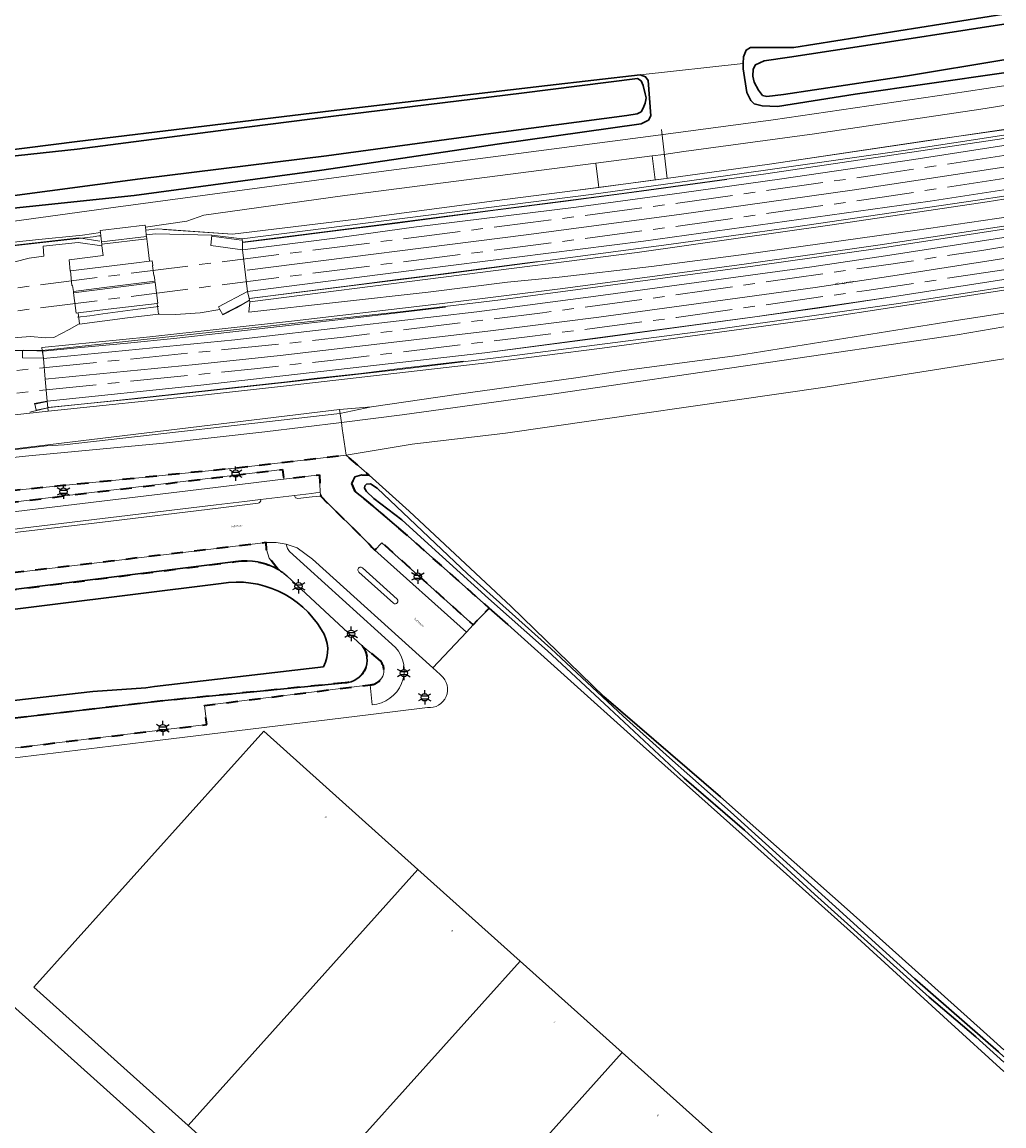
# Model space of a CAD drawing. Extents: x 105780 to 185197, y 477999 to 525027.
# Tile 197 of 256: x 109809 to 109981, y 478811 to 479004. Entities that reach past the tile are written whole.
import ezdxf
from ezdxf.enums import TextEntityAlignment as Align

# ---------------------------------------------------------------- set-up
doc = ezdxf.new("R2010")
doc.units = 0
doc.linetypes.add('AM-AS', pattern=[16, 10, -2, 2, -2])
doc.linetypes.add('XX-HIDDEN', pattern=[4, 2, -2])
for name, color, linetype, lineweight in [('B-GV-GR-GRAS_GAZON-G', 252, 'Continuous', 13), ('B-GV-GR-MATERIAALGRENS-G', 252, 'XX-HIDDEN', 35), ('B-RO-IE-MEUBILAIR_WEGMEUBILAIR-S', 252, 'Continuous', 25), ('B-RO-IE-TERREINAFSCHEIDING_KUNSTMATIG_HEKWERK-G', 252, 'IE-TERREINAFSCHEIDING-KUNSTMATIG', 18), ('B-RO-IE-TERREINAFSCHEIDING_KUNSTMATIG_SCHUTTING-G', 252, 'IE-TERREINAFSCHEIDING-KUNSTMATIG-DICHT', 18), ('B-WE-AM-AS_SPOOR-G', 252, 'AM-AS', 18), ('B-WE-GW-WATERGANG_SLOOT_INSTEEK-G', 252, 'Continuous', 30), ('B-XX-KG-KADASTRAAL_BEBOUWING-G', 252, 'Continuous', 20), ('B1-WE-GR-BOUWLAND-GV', 80, 'Continuous', 13), ('B1-WE-IE-MEUBILAIR_WEGMEUBILAIR-GV', 7, 'Continuous', 18), ('B1-WE-OG-BEBOUWING-T18', 7, 'Continuous', 18), ('B1-WE-OG-TERREIN_ERF-GV', 252, 'Continuous', 18), ('B1-WE-OG-TOPOGRAFIE-T18', 10, 'Continuous', 18), ('B1-WE-OG-WEG-GV', 7, 'Continuous', 18), ('B1-WE-VH-VERHARDING_ASFALT-GV', 252, 'Continuous', 18), ('B1-WE-VH-VERHARDING_BETONSTRAATSTEEN-GV', 252, 'Continuous', 18), ('B1-WE-VH-VERHARDING_GESLOTEN-GV', 252, 'Continuous', 18), ('B1-WE-VH-VERHARDING_HALFVERHARDING-GV', 252, 'Continuous', 18), ('B1-WE-VH-VERHARDING_OPEN-GV', 252, 'Continuous', 18), ('B1-WE-VH-VERHARDING_TEGEL-GV', 252, 'Continuous', 18)]:
    doc.layers.add(name, color=color, linetype=linetype, lineweight=lineweight)
doc.styles.add('NLCS-ISO', font='NLCS-ISO.ttf')
doc.styles.add('NLCS-ISO-M200-T18', font='NLCS-ISO.ttf', dxfattribs={"height": 0.36})
doc.linetypes.add('IE-TERREINAFSCHEIDING-KUNSTMATIG', pattern='A,4,[82,NLCS.SHX,S=0.75,R=90,X=0,Y=0],4,-2', length=10)
doc.linetypes.add('IE-TERREINAFSCHEIDING-KUNSTMATIG-DICHT', pattern='A,8,-1,[82,NLCS.SHX,S=0.75,R=90,X=0,Y=0],-1', length=10)

# ---------------------------------------------------------------- blocks, each defined once
blk = doc.blocks.new('B-SIE-WEG_LICHTMAST-SO')
at = {"ltscale": 0.1}
for p, q in [((-1.1, 0.63), (-2.19, 1.27)), ((0, 1.27), (0, 2.53)), ((1.1, 0.63), (2.19, 1.27)), ((-1.1, -0.63), (-2.19, -1.27)), ((0, -1.27), (0, -2.53)), ((1.1, -0.63), (2.19, -1.27))]:
    blk.add_line(p, q, dxfattribs=at)
at = {"flags": 128}
for points in [[(-1.16, 0.5), (1.16, 0.5)], [(-1.16, -0.5), (1.16, -0.5)]]:
    blk.add_lwpolyline(points, dxfattribs=at)
at = {"ltscale": 0.1}
blk.add_circle((0, 0), 1.27, dxfattribs=at)
at = {"style": 'NLCS-ISO'}
blk.add_attdef('TYPE', text='', height=1.8, dxfattribs=at).set_placement((0, 2.53), align=Align.BOTTOM_CENTER)

msp = doc.modelspace()

# ---------------------------------------------------------------- linework, layer by layer
at = {"layer": 'B-GV-GR-GRAS_GAZON-G', "flags": 128}
for points in [[(109980.506, 478985.609), (109966.856, 478983.677), (109939.502, 478979.604), (109921.469, 478977.088), (109919.53, 478976.83), (109909.696, 478975.52), (109905.539, 478974.967), (109891.448, 478973.199), (109867.317, 478969.956), (109845.634, 478967.322), (109832.513, 478968.253), (109830.431, 478968.066), (109830.532, 478967.201), (109832.188, 478967.404), (109841.966, 478967.175), (109847.27, 478966.507), (109908.321, 478974.269), (109932.229, 478977.58), (109963.021, 478981.995), (109980.506, 478984.669)], [(109980.506, 478973.478), (109977.575, 478973.016), (109950.457, 478968.967), (109916.395, 478964.153), (109848.609, 478955.521)], [(109803.287, 478946.994), (109812.34, 478947.02), (109812.286, 478947.513), (109831.154, 478949.377), (109856.439, 478952.187), (109881.777, 478955.142), (109903.373, 478957.825), (109935.062, 478962.084), (109958.436, 478965.419), (109980.506, 478968.762)], [(109980.506, 478970.28), (109979.289, 478970.09), (109964.912, 478968.008), (109935.44, 478963.849), (109918.865, 478961.689), (109902.703, 478959.842), (109893.688, 478958.931), (109879.836, 478957.202), (109848.481, 478953.728), (109848.609, 478955.521), (109848.577, 478955.777), (109846.318, 478954.486), (109843.93, 478953.223), (109843.409, 478954.158), (109839.961, 478953.606), (109835.63, 478953.314), (109832.835, 478953.377), (109832.669, 478953.357), (109827.272, 478952.701), (109818.863, 478951.601), (109818.853, 478951.679), (109818.781, 478951.67), (109817.066, 478950.641), (109814.353, 478949.288), (109812.926, 478949.184), (109810.294, 478949.447), (109804.137, 478948.953)], [(109848.609, 478955.521), (109848.481, 478953.728), (109879.836, 478957.202), (109893.688, 478958.931), (109902.703, 478959.842), (109918.865, 478961.689), (109935.44, 478963.849), (109964.912, 478968.008), (109979.289, 478970.09), (109980.506, 478970.28)], [(109802.474, 478961.217), (109810.045, 478963.125), (109812.592, 478963.485), (109812.518, 478965.25), (109818.645, 478965.898), (109822.774, 478965.31), (109822.745, 478965.57), (109822.695, 478966.011), (109822.575, 478967.068), (109822.253, 478967.027), (109821.243, 478966.898), (109818.218, 478966.511), (109776.91, 478961.942)], [(109980.506, 478957.552), (109960.891, 478954.49), (109948.696, 478952.679), (109910.232, 478947.422), (109890.094, 478944.818), (109854.505, 478940.733), (109840.386, 478939.153), (109813.391, 478936.368), (109802.185, 478935.155), (109796.5, 478934.58), (109796.186, 478934.539), (109794.706, 478934.348), (109795.23, 478928.585), (109798.001, 478928.972), (109800.282, 478928.919), (109864.319, 478936.655), (109869.918, 478937.129), (109884.692, 478939.282), (109905.668, 478942.214), (109914.098, 478943.502), (109933.898, 478946.095), (109971.791, 478952.159), (109980.506, 478953.522)]]:
    msp.add_lwpolyline(points, dxfattribs=at)
at = {"layer": 'B-GV-GR-MATERIAALGRENS-G', "flags": 128}
for points in [[(109643.67, 478898.442), (109662.471, 478901.259), (109683.496, 478904.474), (109704.122, 478907.718), (109722.249, 478910.538), (109725.228, 478910.927), (109742.901, 478912.814), (109762.745, 478915.164), (109782.54, 478917.532), (109802.403, 478919.907), (109822.434, 478922.305), (109842.273, 478924.704), (109854.376, 478926.201), (109854.567, 478924.501), (109860.825, 478925.226), (109860.948, 478922.194), (109861.039, 478921.491), (109869.677, 478912.965), (109869.945, 478912.6), (109870.497, 478912.092), (109871.746, 478913.357), (109887.713, 478899.01), (109890.468, 478901.948), (109875.872, 478914.933), (109868.752, 478920.986), (109867.097, 478922.262), (109866.498, 478923.74), (109867, 478924.893), (109868.237, 478925.265), (109869.519, 478925.168), (109865.51, 478928.674), (109846.033, 478926.411), (109815.943, 478923.357), (109782.198, 478919.987), (109750.078, 478916.314), (109719.432, 478911.547), (109690.565, 478907.11), (109652.954, 478901.021), (109620.74, 478896.371), (109586.444, 478891.368), (109555.985, 478887.496), (109524.361, 478883.931), (109491.533, 478880.549), (109459.788, 478878.15), (109426.139, 478875.091), (109425.577, 478875.046), (109416.929, 478874.353)], [(109853.597, 478908.673), (109852.031, 478910.687), (109851.567, 478912.201), (109851.468, 478913.395), (109824.312, 478910.144), (109804.306, 478907.759), (109784.443, 478905.387), (109764.333, 478902.969), (109744.656, 478900.635), (109731.826, 478899.097)], [(109750.297, 478897.993), (109846.201, 478910.058)], [(109730.405, 478895.822), (109751.03, 478877.211), (109753.306, 478877.571), (109759.837, 478871.682), (109841.093, 478881.569), (109840.682, 478884.9), (109869.681, 478888.517)], [(109871.483, 478892.689), (109868.355, 478895.294)], [(109865.282, 478888.87), (109833.764, 478885.752), (109759.047, 478877.03)]]:
    msp.add_lwpolyline(points, dxfattribs=at)
for points in [[(109846.201, 478910.058, -0.1797381), (109853.597, 478908.673)], [(109868.355, 478895.294, -0.6011122), (109865.282, 478888.87)], [(109869.681, 478888.517, 0.624874), (109871.483, 478892.689)]]:
    msp.add_lwpolyline(points, format="xyb", dxfattribs=at)
at = {"layer": 'B-RO-IE-TERREINAFSCHEIDING_KUNSTMATIG_HEKWERK-G', "flags": 128}
for points in [[(109921.628, 478977.11), (109920.604, 478985.629)], [(109921.469, 478977.088), (109939.502, 478979.604), (109980.506, 478985.636)], [(109921.469, 478977.088), (109905.539, 478974.967), (109891.448, 478973.199), (109867.317, 478969.956), (109845.634, 478967.322), (109833.543, 478968.18)], [(109847.423, 478965.88), (109853.639, 478966.66), (109861.835, 478967.691), (109873.974, 478969.235), (109882.77, 478970.398), (109892.013, 478971.605), (109903.469, 478973.049), (109917.119, 478974.863), (109932.077, 478976.884)], [(109980.506, 478970.28), (109979.289, 478970.09), (109964.912, 478968.008), (109935.44, 478963.849), (109918.865, 478961.689), (109902.703, 478959.842), (109893.688, 478958.931), (109879.836, 478957.202), (109848.481, 478953.728)], [(109822.378, 478966.136), (109818.76, 478966.713), (109776.91, 478961.942), (109733.171, 478957.398), (109724.869, 478956.459), (109705.347, 478954.691), (109685.191, 478952.42), (109638.586, 478947.638), (109601.577, 478943.728)], [(109841.928, 478967.007), (109847.171, 478966.273)], [(109848.65, 478956.065), (109856.717, 478957.118), (109865.516, 478958.271), (109874.476, 478959.409), (109881.123, 478960.255), (109889.113, 478961.277), (109896.735, 478962.293), (109899.074, 478962.576)], [(109843.865, 478953.301), (109848.478, 478955.666)], [(109980.506, 478953.522), (109971.791, 478952.159), (109933.898, 478946.095), (109914.098, 478943.502), (109905.668, 478942.214), (109884.692, 478939.282), (109869.918, 478937.129), (109864.402, 478935.992), (109816.185, 478930.515), (109813.063, 478930.301), (109801.285, 478928.896), (109798.001, 478928.972), (109789.761, 478927.82), (109778.879, 478926.421), (109647.125, 478911.809), (109647.328, 478909.817), (109565.31, 478898.378), (109517.19, 478893.792), (109469.851, 478889.612), (109445.661, 478888.94), (109445.225, 478898.846)], [(109882.857, 478954.586), (109874.475, 478953.596), (109866.617, 478952.627), (109858.457, 478951.696), (109845.668, 478950.256), (109835.336, 478949.113), (109827.257, 478948.27), (109819.102, 478947.496), (109812.505, 478946.858), (109809.128, 478947.062)], [(109818.514, 478952.85), (109820.674, 478953.057), (109822.908, 478953.433), (109829.04, 478954.241), (109832.724, 478954.701)], [(109810.157, 478936.203), (109813.529, 478937.029), (109825.339, 478938.249), (109835.471, 478939.354), (109844.974, 478940.38), (109855.128, 478941.541), (109859.876, 478942.068), (109868.075, 478942.985), (109875.376, 478943.894), (109886.012, 478945.121)]]:
    msp.add_lwpolyline(points, dxfattribs=at)
at = {"layer": 'B-RO-IE-TERREINAFSCHEIDING_KUNSTMATIG_SCHUTTING-G', "flags": 128}
for points in [[(109847.339, 478965.952), (109847.27, 478966.507), (109908.321, 478974.269), (109932.229, 478977.58), (109963.021, 478981.995), (109980.506, 478984.669)], [(109980.506, 478984.059), (109938.883, 478977.916), (109912.899, 478974.363), (109870.4, 478968.859), (109847.339, 478965.952)], [(109847.357, 478964.614), (109863.473, 478966.667), (109877.344, 478968.568), (109905.719, 478972.089), (109924.155, 478974.553), (109941.69, 478977.017), (109964.748, 478980.385), (109980.506, 478982.836)], [(109980.506, 478979.083), (109954.378, 478975.117), (109923.727, 478970.79), (109896.982, 478967.256), (109848.193, 478961.043)], [(109980.506, 478975.126), (109967.616, 478973.11), (109917.489, 478966.102), (109878.703, 478961.229), (109848.204, 478957.306)], [(109848.609, 478955.521), (109848.54, 478956.075), (109883.05, 478960.406), (109921.922, 478965.533), (109943.702, 478968.546), (109975.891, 478973.279), (109980.506, 478974)], [(109980.506, 478973.478), (109977.575, 478973.016), (109950.457, 478968.967), (109916.395, 478964.153), (109848.609, 478955.521)], [(109812.34, 478947.02), (109812.286, 478947.513), (109831.154, 478949.377), (109856.439, 478952.187), (109881.777, 478955.142), (109903.373, 478957.825), (109935.062, 478962.084), (109958.436, 478965.419), (109980.506, 478968.762)], [(109980.506, 478968.215), (109958.849, 478964.888), (109936.98, 478961.787), (109892.492, 478955.865), (109875.427, 478953.823), (109812.34, 478947.02)], [(109980.506, 478966.785), (109959.773, 478963.55), (109946.939, 478961.636), (109909.137, 478956.47), (109888.314, 478953.773), (109846.029, 478948.852), (109812.532, 478945.618)], [(109841.966, 478967.175), (109847.27, 478966.507)], [(109841.792, 478965.349), (109847.357, 478964.614)], [(109980.506, 478963.068), (109960.313, 478959.917), (109947.478, 478958.003), (109935.634, 478956.363), (109909.673, 478952.837), (109890.267, 478950.352), (109853.946, 478946.108), (109839.155, 478944.523), (109812.856, 478941.973)], [(109813.198, 478938.13), (109840.049, 478940.949), (109889.745, 478946.613), (109936.555, 478952.845), (109960.601, 478956.295), (109980.506, 478959.403)], [(109813.318, 478937.033), (109829.042, 478938.617), (109855.764, 478941.49), (109873.342, 478943.503), (109893.584, 478945.966), (109930.135, 478950.682), (109962.463, 478955.295), (109980.506, 478958.076)], [(109980.506, 478957.552), (109960.891, 478954.49), (109948.696, 478952.679), (109910.232, 478947.422), (109890.094, 478944.818), (109854.505, 478940.733), (109840.386, 478939.153), (109813.391, 478936.368)], [(109843.156, 478954.612), (109848.204, 478957.306)], [(109843.93, 478953.223), (109846.318, 478954.486), (109848.577, 478955.777)], [(109812.529, 478945.641), (109808.876, 478945.714)], [(109808.902, 478946.987), (109812.354, 478946.917)], [(109813.198, 478938.13), (109810.897, 478937.699)], [(109811.273, 478936.552), (109813.325, 478936.971)]]:
    msp.add_lwpolyline(points, dxfattribs=at)
at = {"layer": 'B-WE-AM-AS_SPOOR-G', "flags": 128}
for points in [[(109980.506, 478981.124), (109958.612, 478977.754), (109923.482, 478972.774), (109897.706, 478969.366), (109630.141, 478935.377), (109601.719, 478931.932), (109572.265, 478928.679), (109552.609, 478926.704), (109532.938, 478924.885), (109513.252, 478923.222), (109495.641, 478921.864), (109465.878, 478919.801)], [(109980.506, 478977.088), (109959.191, 478973.803), (109923.953, 478968.802), (109898.177, 478965.395), (109630.623, 478931.408), (109602.21, 478927.963), (109572.688, 478924.702), (109552.985, 478922.723), (109533.268, 478920.899), (109513.537, 478919.232), (109493.295, 478917.684), (109462.17, 478915.536), (109462.208, 478915.538)], [(109980.506, 478965.103), (109976.635, 478964.495), (109960.729, 478962.108), (109920.354, 478956.327), (109899.811, 478953.591), (109865.029, 478949.335), (109854.647, 478948.192), (109794.02, 478942.125), (109774.604, 478940.336), (109726.278, 478935.649), (109687.967, 478931.434), (109681.346, 478930.544), (109646.651, 478926.36), (109607.127, 478921.459), (109580.268, 478918.524), (109534.287, 478914.066), (109504.818, 478911.559), (109492.689, 478910.671), (109478.686, 478909.794), (109455.925, 478908.241)], [(109980.506, 478961.104), (109956.556, 478957.506), (109923.25, 478952.774), (109896.65, 478949.322), (109865.329, 478945.56), (109849.447, 478943.797), (109823.295, 478941.171), (109795.775, 478938.285), (109735.531, 478932.518), (109713.555, 478930.315), (109693.471, 478928.035), (109599.687, 478916.615), (109563.951, 478912.777), (109516.206, 478908.433), (109477.354, 478905.53), (109459.944, 478904.393), (109456.116, 478904.241), (109452.254, 478903.977)]]:
    msp.add_lwpolyline(points, dxfattribs=at)
at = {"layer": 'B-WE-GW-WATERGANG_SLOOT_INSTEEK-G', "flags": 128}
for points in [[(109980.506, 479005.823), (109943.795, 479000), (109936.167, 479000), (109935.453, 478999.554), (109934.949, 478998.343), (109934.916, 478997.208), (109934.887, 478996.242), (109935.523, 478992.135)], [(109980.506, 478997.818), (109963.657, 478995.053), (109941.961, 478991.752), (109939.049, 478991.433), (109938.298, 478991.571), (109937.572, 478992.522), (109936.86, 478993.936), (109936.601, 478994.989), (109936.637, 478996.207), (109937.065, 478996.949), (109937.843, 478997.291), (109938.609, 478997.674), (109942.982, 478998.299), (109954.063, 479000), (109980.506, 479004.103)], [(109980.506, 479004.103), (109954.063, 479000), (109942.982, 478998.299), (109938.609, 478997.674), (109937.843, 478997.291), (109937.065, 478996.949), (109936.637, 478996.207), (109936.601, 478994.989), (109936.86, 478993.936), (109937.572, 478992.522), (109938.298, 478991.571), (109939.049, 478991.433), (109941.961, 478991.752), (109963.657, 478995.053), (109980.506, 478997.818)], [(109935.523, 478992.135), (109936.24, 478990.712), (109936.808, 478990.17), (109938.256, 478989.776), (109940.94, 478989.696), (109954.495, 478991.861), (109980.506, 478995.551)], [(109668.552, 478956.156), (109700.309, 478959.647), (109727.191, 478962.174), (109758.893, 478965.783), (109791.73, 478970.235), (109828.405, 478974.105), (109861.242, 478978.556), (109891.861, 478983.074), (109917.08, 478986.644), (109918.326, 478987.307), (109918.758, 478988.054), (109918.298, 478994.199), (109917.851, 478994.855), (109916.869, 478995.235), (109900.694, 478993.323), (109862.843, 478988.889), (109818.451, 478983.567), (109805.098, 478981.854), (109801.84, 478981.436), (109801.098, 478981.34), (109765.393, 478976.682), (109714.399, 478971.254), (109672.476, 478965.672)], [(109803.801, 478980.638), (109818.421, 478982.234), (109844.448, 478985.568), (109863.273, 478987.968), (109896.137, 478991.992), (109916.418, 478994.58), (109917.044, 478994.155), (109917.426, 478993.331), (109917.775, 478991.865), (109917.942, 478991.167), (109917.896, 478990.87), (109917.798, 478990.242), (109917.424, 478989.383), (109917.057, 478988.755), (109916.349, 478988.37), (109914.54, 478988.075), (109889.011, 478984.715), (109862.021, 478981.05), (109829.447, 478977.028), (109806.19, 478973.949)], [(109806.19, 478973.949), (109829.447, 478977.028), (109862.021, 478981.05), (109889.011, 478984.715), (109914.54, 478988.075), (109916.349, 478988.37), (109917.057, 478988.755), (109917.424, 478989.383), (109917.798, 478990.242), (109917.896, 478990.87), (109917.942, 478991.167), (109917.775, 478991.865), (109917.426, 478993.331), (109917.044, 478994.155), (109916.418, 478994.58), (109896.137, 478991.992), (109863.273, 478987.968), (109844.448, 478985.568), (109818.421, 478982.234), (109803.801, 478980.638)], [(109980.506, 478824.685), (109976.936, 478827.88), (109953.615, 478848.782), (109930.972, 478868.905), (109910.53, 478886.451), (109894.356, 478902.235), (109876.515, 478918.885), (109869.519, 478925.168), (109868.237, 478925.265), (109867, 478924.893), (109866.498, 478923.74), (109867.097, 478922.262), (109868.752, 478920.986), (109875.872, 478914.933), (109890.468, 478901.948), (109893.735, 478899.041), (109915.804, 478879.227), (109936.338, 478860.861), (109954.2, 478844.91), (109970.63, 478829.879), (109980.506, 478820.89)], [(109980.506, 478823.433), (109979.53, 478824.292), (109964.903, 478837.11), (109950.46, 478850.213), (109932.719, 478866.277), (109922.022, 478875.765), (109913.946, 478883.014), (109901.275, 478894.839), (109886.716, 478907.946), (109870.926, 478922.9), (109869.724, 478923.696), (109869.02, 478923.6), (109868.72, 478923.317), (109868.707, 478922.908), (109869.04, 478922.314), (109870.347, 478921.107), (109875.201, 478917.4), (109880.488, 478912.57), (109890.383, 478903.632), (109900.679, 478894.448), (109911.477, 478884.431), (109924.602, 478872.184), (109935.135, 478863.11), (109947.357, 478851.883), (109956.627, 478843.547), (109967.435, 478833.88), (109975.579, 478826.921), (109980.506, 478822.5)], [(109980.506, 478822.5), (109975.579, 478826.921), (109967.435, 478833.88), (109956.627, 478843.547), (109947.357, 478851.883), (109935.135, 478863.11), (109924.602, 478872.184), (109911.477, 478884.431), (109900.679, 478894.448), (109890.383, 478903.632), (109880.488, 478912.57), (109875.201, 478917.4), (109870.347, 478921.107), (109869.04, 478922.314), (109868.707, 478922.908), (109868.72, 478923.317), (109869.02, 478923.6), (109869.724, 478923.696), (109870.926, 478922.9), (109886.716, 478907.946), (109901.275, 478894.839), (109913.946, 478883.014), (109922.022, 478875.765), (109932.719, 478866.277), (109950.46, 478850.213), (109964.903, 478837.11), (109979.53, 478824.292), (109980.506, 478823.433)], [(109846.201, 478910.058), (109750.297, 478897.993)], [(109868.355, 478895.294), (109855.131, 478907.557)], [(109744.542, 478895.619), (109746.252, 478895.022), (109747.021, 478894.817), (109752.759, 478894.898), (109843.617, 478906.241)], [(109843.617, 478906.241), (109752.759, 478894.898), (109747.021, 478894.817), (109746.252, 478895.022), (109744.542, 478895.619)], [(109861.508, 478891.674), (109831.986, 478888.221), (109830.474, 478887.983), (109821.2, 478887.324), (109782.787, 478882.985), (109782.88, 478882.06), (109781.918, 478881.946), (109781.804, 478882.836), (109758.516, 478880.217)], [(109758.516, 478880.217), (109781.804, 478882.836), (109781.918, 478881.946), (109782.88, 478882.06), (109782.787, 478882.985), (109821.2, 478887.324), (109830.474, 478887.983), (109831.986, 478888.221), (109861.508, 478891.674)], [(109759.047, 478877.03), (109833.764, 478885.752), (109865.282, 478888.87)]]:
    msp.add_lwpolyline(points, dxfattribs=at)
for points in [[(109853.597, 478908.673, 0.1797381), (109846.201, 478910.058)], [(109855.131, 478907.557, 0.0444927), (109853.597, 478908.673)], [(109843.617, 478906.241, -0.3093441), (109861.188, 478898.109)], [(109861.188, 478898.109, 0.3093441), (109843.617, 478906.241)], [(109861.188, 478898.109, -0.2833472), (109861.508, 478891.674)], [(109861.508, 478891.674, 0.2833472), (109861.188, 478898.109)], [(109865.282, 478888.87, 0.6011122), (109868.355, 478895.294)]]:
    msp.add_lwpolyline(points, format="xyb", dxfattribs=at)
at = {"layer": 'B-XX-KG-KADASTRAAL_BEBOUWING-G', "flags": 128}
for points in [[(109878.045, 478856.227), (109851.084, 478880.414), (109810.885, 478835.612), (109837.848, 478811.414)], [(109895.909, 478840.201), (109878.045, 478856.227), (109837.848, 478811.414), (109855.709, 478795.384)], [(109913.774, 478824.174), (109895.909, 478840.201), (109855.709, 478795.384), (109873.571, 478779.354)], [(109931.639, 478808.147), (109913.774, 478824.174), (109873.571, 478779.354), (109891.433, 478763.324)]]:
    msp.add_lwpolyline(points, close=True, dxfattribs=at)
at = {"layer": 'B1-WE-GR-BOUWLAND-GV', "flags": 128}
for points in [[(109691.87, 479084.326), (109711.489, 479066.54), (109734.301, 479045.775), (109766.422, 479017.11), (109784.788, 479000), (109796.298, 478990.287), (109796.746, 478989.632), (109796.614, 478989.11), (109805.098, 478981.854), (109818.451, 478983.567), (109862.843, 478988.889), (109900.694, 478993.323), (109916.869, 478995.235), (109934.916, 478997.208), (109934.949, 478998.343), (109935.453, 478999.554), (109936.167, 479000), (109943.795, 479000), (109980.506, 479005.823)], [(109980.506, 478945.565), (109949.27, 478940.59), (109893.32, 478932.54), (109877.01, 478930.6), (109865.51, 478928.674), (109869.519, 478925.168), (109876.515, 478918.885), (109894.356, 478902.235), (109910.53, 478886.451), (109930.972, 478868.905), (109953.615, 478848.782), (109976.936, 478827.88), (109980.506, 478824.685)]]:
    msp.add_lwpolyline(points, dxfattribs=at)
at = {"layer": 'B1-WE-IE-MEUBILAIR_WEGMEUBILAIR-GV', "flags": 128}
for points in [[(109808.876, 478945.714), (109812.529, 478945.641), (109812.354, 478946.917), (109808.902, 478946.987)], [(109811.054, 478937.627), (109811.273, 478936.552), (109813.325, 478936.971), (109813.205, 478938.066)]]:
    msp.add_lwpolyline(points, close=True, dxfattribs=at)
at = {"layer": 'B1-WE-OG-TERREIN_ERF-GV', "flags": 128}
for points in [[(109890.468, 478901.948), (109887.713, 478899.01), (109886.507, 478897.724), (109880.642, 478891.47), (109881.909, 478890.326), (109882.088, 478890.161)], [(109980.506, 478820.89), (109970.63, 478829.879), (109954.2, 478844.91), (109936.338, 478860.861), (109915.804, 478879.227), (109893.735, 478899.041), (109890.468, 478901.948)], [(109912.325, 478737.974), (109793.433, 478844.686), (109764.644, 478870.533), (109759.169, 478869.867), (109762.971, 478866.437), (109762.154, 478852.57), (109714.434, 478895.163)], [(109879.697, 478884.528), (109869.779, 478883.302), (109830.087, 478878.493), (109764.644, 478870.533), (109793.433, 478844.686), (109912.325, 478737.974), (109924.94, 478726.651), (109925.519, 478727.223), (109931.009, 478732.834), (109941.12, 478743.168), (109965.046, 478767.975), (109976.701, 478778.899), (109977.839, 478779.858), (109978.773, 478779.83), (109980.092, 478779.032), (109980.506, 478778.474)]]:
    msp.add_lwpolyline(points, dxfattribs=at)
at = {"layer": 'B1-WE-OG-TERREIN_ERF-GV'}
msp.add_lwpolyline([(109882.088, 478890.161, -0.7335723), (109879.697, 478884.528)], format="xyb", dxfattribs=at)
at = {"layer": 'B1-WE-OG-TERREIN_ERF-GV', "flags": 128}
msp.add_lwpolyline([(109913.774, 478824.174), (109931.639, 478808.147), (109949.503, 478792.121), (109967.368, 478776.094), (109927.156, 478731.264), (109909.294, 478747.294), (109891.433, 478763.324), (109873.571, 478779.354), (109855.709, 478795.384), (109837.848, 478811.414), (109810.885, 478835.612), (109851.084, 478880.414), (109878.045, 478856.227), (109895.909, 478840.201)], close=True, dxfattribs=at)
at = {"layer": 'B1-WE-OG-WEG-GV', "flags": 128}
for points in [[(109980.506, 478995.551), (109954.495, 478991.861), (109940.94, 478989.696), (109938.256, 478989.776), (109936.808, 478990.17), (109936.24, 478990.712), (109935.523, 478992.135), (109934.887, 478996.242), (109934.916, 478997.208), (109916.869, 478995.235), (109917.851, 478994.855), (109918.298, 478994.199), (109918.758, 478988.054), (109918.326, 478987.307), (109917.08, 478986.644), (109891.861, 478983.074), (109861.242, 478978.556), (109828.405, 478974.105), (109791.73, 478970.235), (109758.893, 478965.783), (109727.191, 478962.174), (109700.309, 478959.647), (109668.552, 478956.156)], [(109920.525, 478984.735), (109940.127, 478987.351), (109971.216, 478991.904), (109980.506, 478993.279)], [(109980.506, 478989.857), (109976.455, 478989.21), (109947.39, 478984.914), (109924.505, 478981.786), (109921.041, 478981.298), (109918.981, 478981.032), (109919.53, 478976.83), (109921.469, 478977.088), (109939.502, 478979.604), (109966.856, 478983.677), (109980.506, 478985.609)], [(109661.837, 478953.452), (109727.581, 478960.229), (109787.494, 478966.863), (109825.183, 478972.077), (109869.383, 478977.989), (109920.525, 478984.735)], [(109685.191, 478952.42), (109705.347, 478954.691), (109724.869, 478956.459), (109733.171, 478957.398), (109776.91, 478961.942), (109818.218, 478966.511), (109821.243, 478966.898), (109822.253, 478967.027), (109822.575, 478967.068), (109822.511, 478967.609), (109819.394, 478967.15), (109811.137, 478966.365), (109775.5, 478962.548), (109719.781, 478956.796), (109671.091, 478951.763)], [(109980.506, 478953.522), (109971.791, 478952.159), (109933.898, 478946.095), (109914.098, 478943.502), (109905.668, 478942.214), (109884.692, 478939.282), (109869.918, 478937.129), (109864.319, 478936.655), (109864.653, 478934.415), (109875.25, 478935.74), (109902.25, 478939.46)], [(109902.25, 478939.46), (109972.34, 478949.75), (109980.506, 478951.142)]]:
    msp.add_lwpolyline(points, dxfattribs=at)
msp.add_lwpolyline([(109864.319, 478936.655), (109800.282, 478928.919), (109795.253, 478928.312), (109795.358, 478927.068), (109810, 478928.579), (109833.54, 478930.799), (109851.263, 478932.741), (109864.653, 478934.415)], close=True, dxfattribs=at)
at = {"layer": 'B1-WE-VH-VERHARDING_ASFALT-GV', "flags": 128}
for points in [[(109980.506, 478993.279), (109971.216, 478991.904), (109940.127, 478987.351), (109920.525, 478984.735), (109869.383, 478977.989), (109825.183, 478972.077), (109787.494, 478966.863), (109727.581, 478960.229), (109661.837, 478953.452)], [(109671.091, 478951.763), (109719.781, 478956.796), (109775.5, 478962.548), (109811.137, 478966.365), (109819.394, 478967.15), (109822.511, 478967.609), (109822.465, 478967.992), (109830.276, 478968.917), (109830.329, 478968.926), (109830.373, 478968.556), (109837.641, 478969.645), (109840.589, 478970.642), (109865.229, 478974.1), (109909.143, 478979.763), (109918.981, 478981.032), (109921.041, 478981.298), (109924.505, 478981.786), (109947.39, 478984.914), (109976.455, 478989.21), (109980.506, 478989.857)], [(109980.506, 478951.142), (109972.34, 478949.75), (109902.25, 478939.46), (109875.25, 478935.74), (109864.653, 478934.415), (109864.813, 478933.344), (109865.51, 478928.674), (109877.01, 478930.6), (109893.32, 478932.54), (109949.27, 478940.59), (109980.506, 478945.565)], [(109690.565, 478907.11), (109719.432, 478911.547), (109750.078, 478916.314), (109782.198, 478919.987), (109815.943, 478923.357), (109846.033, 478926.411), (109865.51, 478928.674), (109864.813, 478933.344), (109864.653, 478934.415), (109851.263, 478932.741), (109833.54, 478930.799), (109810, 478928.579), (109795.358, 478927.068), (109794.783, 478927.009), (109790.629, 478926.58), (109789.773, 478926.492), (109787.639, 478926.272), (109755.932, 478922.523), (109724.213, 478917.737), (109691.83, 478912.627)], [(109803.057, 478915.239), (109822.898, 478917.604), (109842.737, 478919.99), (109847.695, 478920.598), (109850.519, 478920.938), (109856.476, 478921.658), (109859.45, 478922.009), (109860.948, 478922.194), (109860.825, 478925.226), (109854.567, 478924.501), (109853.563, 478924.357), (109842.635, 478923.013), (109822.775, 478920.614), (109802.894, 478918.238)], [(109850.07, 478920.278), (109843.123, 478919.439), (109822.864, 478916.99), (109803.026, 478914.628), (109783.478, 478912.286), (109763.056, 478909.845), (109744.676, 478907.677), (109743.408, 478907.533), (109725.581, 478905.633), (109720.371, 478904.876), (109726.64, 478899.219), (109730.405, 478895.822)], [(109856.476, 478921.658), (109850.519, 478920.938)], [(109851.468, 478913.395), (109853.252, 478913.408), (109855.013, 478913.141), (109856.911, 478912.454), (109859.606, 478910.48), (109880.642, 478891.47), (109886.507, 478897.724), (109870.497, 478912.092), (109869.945, 478912.6), (109869.677, 478912.965), (109861.039, 478921.491), (109859.52, 478921.416), (109857.055, 478921.124)], [(109731.826, 478899.097), (109744.656, 478900.635), (109764.333, 478902.969), (109784.443, 478905.387), (109804.306, 478907.759), (109824.312, 478910.144), (109851.468, 478913.395)], [(109868.339, 478908.966), (109874.388, 478903.498)], [(109873.775, 478902.788), (109867.708, 478908.248)]]:
    msp.add_lwpolyline(points, dxfattribs=at)
at = {"layer": 'B1-WE-VH-VERHARDING_ASFALT-GV'}
for points in [[(109850.519, 478920.938, -0.4724429), (109850.07, 478920.278)], [(109857.055, 478921.124, -0.4989041), (109856.476, 478921.658)], [(109867.708, 478908.248, -1.0290958), (109868.339, 478908.966)], [(109874.388, 478903.498, -0.9594063), (109873.775, 478902.788)]]:
    msp.add_lwpolyline(points, format="xyb", dxfattribs=at)
at = {"layer": 'B1-WE-VH-VERHARDING_BETONSTRAATSTEEN-GV'}
for points in [[(109868.339, 478908.966, 1.0290958), (109867.708, 478908.248)], [(109873.775, 478902.788, 0.9594063), (109874.388, 478903.498)]]:
    msp.add_lwpolyline(points, format="xyb", dxfattribs=at)
at = {"layer": 'B1-WE-VH-VERHARDING_BETONSTRAATSTEEN-GV', "flags": 128}
for points in [[(109874.388, 478903.498), (109868.339, 478908.966)], [(109867.708, 478908.248), (109873.775, 478902.788)]]:
    msp.add_lwpolyline(points, dxfattribs=at)
at = {"layer": 'B1-WE-VH-VERHARDING_GESLOTEN-GV', "flags": 128}
for points in [[(109980.506, 478984.669), (109963.021, 478981.995), (109932.229, 478977.58), (109908.321, 478974.269), (109847.27, 478966.507), (109847.339, 478965.952), (109870.4, 478968.859), (109912.899, 478974.363), (109938.883, 478977.916), (109980.506, 478984.059)], [(109980.506, 478984.059), (109938.883, 478977.916), (109912.899, 478974.363), (109870.4, 478968.859), (109847.339, 478965.952), (109847.357, 478964.614)], [(109847.357, 478964.614), (109863.473, 478966.667), (109877.344, 478968.568), (109905.719, 478972.089), (109924.155, 478974.553), (109941.69, 478977.017), (109964.748, 478980.385), (109980.506, 478982.836)], [(109980.506, 478975.126), (109967.616, 478973.11), (109917.489, 478966.102), (109878.703, 478961.229), (109848.204, 478957.306)], [(109848.204, 478957.306), (109848.54, 478956.075), (109883.05, 478960.406), (109921.922, 478965.533), (109943.702, 478968.546), (109975.891, 478973.279), (109980.506, 478974)], [(109980.506, 478974), (109975.891, 478973.279), (109943.702, 478968.546), (109921.922, 478965.533), (109883.05, 478960.406), (109848.54, 478956.075), (109848.577, 478955.777), (109848.609, 478955.521)], [(109848.609, 478955.521), (109916.395, 478964.153), (109950.457, 478968.967), (109977.575, 478973.016), (109980.506, 478973.478)], [(109980.506, 478968.762), (109958.436, 478965.419), (109935.062, 478962.084), (109903.373, 478957.825), (109881.777, 478955.142), (109856.439, 478952.187), (109831.154, 478949.377), (109812.286, 478947.513), (109812.34, 478947.02), (109875.427, 478953.823), (109892.492, 478955.865), (109936.98, 478961.787), (109958.849, 478964.888), (109980.506, 478968.215)], [(109980.506, 478968.215), (109958.849, 478964.888), (109936.98, 478961.787), (109892.492, 478955.865), (109875.427, 478953.823), (109812.34, 478947.02), (109812.532, 478945.618), (109846.029, 478948.852), (109888.314, 478953.773), (109909.137, 478956.47), (109946.939, 478961.636), (109959.773, 478963.55), (109980.506, 478966.785)], [(109980.506, 478966.785), (109959.773, 478963.55), (109946.939, 478961.636), (109909.137, 478956.47), (109888.314, 478953.773), (109846.029, 478948.852), (109812.532, 478945.618), (109812.856, 478941.973)], [(109812.856, 478941.973), (109813.198, 478938.13), (109840.049, 478940.949), (109889.745, 478946.613), (109909.966, 478949.229), (109936.555, 478952.845), (109948.315, 478954.47), (109960.601, 478956.295), (109980.506, 478959.403)], [(109980.506, 478959.403), (109960.601, 478956.295), (109948.315, 478954.47), (109936.555, 478952.845), (109909.966, 478949.229), (109889.745, 478946.613), (109840.049, 478940.949), (109813.198, 478938.13), (109813.318, 478937.033), (109829.042, 478938.617), (109855.764, 478941.49), (109873.342, 478943.503), (109893.584, 478945.966), (109930.135, 478950.682), (109962.463, 478955.295), (109980.506, 478958.076)], [(109980.506, 478958.076), (109962.463, 478955.295), (109930.135, 478950.682), (109893.584, 478945.966), (109873.342, 478943.503), (109855.764, 478941.49), (109829.042, 478938.617), (109813.318, 478937.033), (109813.391, 478936.368), (109840.386, 478939.153), (109854.505, 478940.733), (109890.094, 478944.818), (109910.232, 478947.422), (109948.696, 478952.679), (109960.891, 478954.49), (109980.506, 478957.552)]]:
    msp.add_lwpolyline(points, dxfattribs=at)
for points in [[(109822.695, 478966.011), (109830.561, 478966.956), (109830.532, 478967.201), (109830.431, 478968.066), (109830.373, 478968.556), (109830.329, 478968.926), (109830.276, 478968.917), (109822.465, 478967.992), (109822.511, 478967.609), (109822.575, 478967.068)], [(109847.357, 478964.614), (109847.339, 478965.952), (109847.27, 478966.507), (109841.966, 478967.175), (109841.792, 478965.349)], [(109822.745, 478965.57), (109822.774, 478965.31), (109822.967, 478963.604), (109817.019, 478962.847), (109817.215, 478960.89), (109817.296, 478960.903), (109828.35, 478962.294), (109831.07, 478962.623), (109830.724, 478965.57), (109830.609, 478966.547)], [(109817.296, 478960.903), (109817.53, 478958.361), (109817.637, 478958.37), (109817.646, 478958.38), (109817.783, 478957.33), (109823.154, 478958.015), (109832.03, 478959.149), (109832.012, 478959.284), (109832.047, 478959.294), (109831.927, 478960.13), (109831.837, 478960.116), (109831.625, 478961.831), (109831.683, 478961.841), (109831.574, 478962.684), (109831.07, 478962.623), (109828.35, 478962.294)], [(109832.446, 478955.244), (109832.478, 478955.248), (109832.555, 478955.255), (109832.066, 478958.88), (109824.694, 478957.937), (109817.817, 478957.069), (109818.279, 478953.528), (109818.616, 478953.57), (109823.893, 478954.226), (109832.445, 478955.244)], [(109843.409, 478954.158), (109843.93, 478953.223), (109846.318, 478954.486), (109848.577, 478955.777), (109848.54, 478956.075), (109848.204, 478957.306), (109843.156, 478954.612)], [(109832.669, 478953.357), (109832.446, 478955.244), (109832.445, 478955.244), (109823.893, 478954.226), (109818.616, 478953.57), (109818.853, 478951.679), (109818.863, 478951.601), (109827.272, 478952.701)]]:
    msp.add_lwpolyline(points, close=True, dxfattribs=at)
at = {"layer": 'B1-WE-VH-VERHARDING_HALFVERHARDING-GV', "flags": 128}
for points in [[(109980.506, 478982.836), (109964.748, 478980.385), (109941.69, 478977.017), (109924.155, 478974.553), (109905.719, 478972.089), (109877.344, 478968.568), (109863.473, 478966.667), (109847.357, 478964.614), (109848.204, 478957.306), (109878.703, 478961.229), (109917.489, 478966.102), (109967.616, 478973.11), (109980.506, 478975.126)], [(109804.137, 478948.953), (109810.294, 478949.447), (109812.926, 478949.184), (109814.353, 478949.288), (109817.066, 478950.641), (109818.781, 478951.67), (109818.853, 478951.679), (109818.616, 478953.57), (109818.279, 478953.528), (109817.817, 478957.069), (109817.783, 478957.33), (109817.646, 478958.38), (109817.637, 478958.37), (109817.53, 478958.361), (109817.296, 478960.903), (109817.215, 478960.89), (109817.019, 478962.847), (109822.967, 478963.604), (109822.774, 478965.31), (109818.645, 478965.898), (109812.518, 478965.25), (109812.592, 478963.485), (109810.045, 478963.125), (109802.474, 478961.217)], [(109802.185, 478935.155), (109813.391, 478936.368), (109813.318, 478937.033), (109813.198, 478938.13), (109812.856, 478941.973), (109812.532, 478945.618), (109812.34, 478947.02), (109803.287, 478946.994)]]:
    msp.add_lwpolyline(points, dxfattribs=at)
msp.add_lwpolyline([(109832.835, 478953.377), (109835.63, 478953.314), (109839.961, 478953.606), (109843.409, 478954.158), (109843.156, 478954.612), (109848.204, 478957.306), (109847.357, 478964.614), (109841.792, 478965.349), (109841.966, 478967.175), (109832.188, 478967.404), (109830.532, 478967.201), (109830.561, 478966.956), (109830.609, 478966.547), (109830.724, 478965.57), (109831.07, 478962.623), (109831.574, 478962.684), (109831.683, 478961.841), (109831.625, 478961.831), (109831.837, 478960.116), (109831.927, 478960.13), (109832.047, 478959.294), (109832.012, 478959.284), (109832.03, 478959.149), (109832.066, 478958.88), (109832.555, 478955.255), (109832.478, 478955.248), (109832.446, 478955.244), (109832.669, 478953.357)], close=True, dxfattribs=at)
at = {"layer": 'B1-WE-VH-VERHARDING_OPEN-GV', "flags": 128}
for points in [[(109909.143, 478979.763), (109909.696, 478975.52), (109919.53, 478976.83), (109918.981, 478981.032)], [(109830.561, 478966.956), (109822.695, 478966.011), (109822.745, 478965.57), (109830.609, 478966.547)], [(109817.817, 478957.069), (109824.694, 478957.937), (109832.066, 478958.88), (109832.03, 478959.149), (109823.154, 478958.015), (109817.783, 478957.33)]]:
    msp.add_lwpolyline(points, close=True, dxfattribs=at)
at = {"layer": 'B1-WE-VH-VERHARDING_TEGEL-GV', "flags": 128}
for points in [[(109683.633, 478902.777), (109704.426, 478906.033), (109722.264, 478908.806), (109725.248, 478909.21), (109743.176, 478911.127), (109763.088, 478913.5), (109782.993, 478915.859), (109802.894, 478918.238), (109822.775, 478920.614), (109842.635, 478923.013), (109853.563, 478924.357), (109854.567, 478924.501), (109854.376, 478926.201), (109842.273, 478924.704), (109822.434, 478922.305), (109802.403, 478919.907), (109782.54, 478917.532), (109762.745, 478915.164), (109742.901, 478912.814), (109725.228, 478910.927), (109722.249, 478910.538), (109704.122, 478907.718), (109683.496, 478904.474)], [(109861.039, 478921.491), (109860.948, 478922.194), (109859.45, 478922.009), (109856.476, 478921.658)], [(109850.519, 478920.938), (109847.695, 478920.598), (109842.737, 478919.99), (109822.898, 478917.604), (109803.057, 478915.239), (109783.229, 478912.857), (109763.437, 478910.49), (109744.585, 478908.288), (109742.605, 478908.041), (109725.743, 478906.265), (109723.756, 478906.017), (109704.831, 478903.067), (109684.094, 478899.838), (109668.796, 478897.469)], [(109669.319, 478896.932), (109720.371, 478904.876), (109725.581, 478905.633), (109743.408, 478907.533), (109744.676, 478907.677), (109763.056, 478909.845), (109783.478, 478912.286), (109803.026, 478914.628), (109822.864, 478916.99), (109843.123, 478919.439), (109850.07, 478920.278)], [(109857.055, 478921.124), (109859.52, 478921.416), (109861.039, 478921.491)], [(109874.11, 478895.055), (109855.548, 478911.835), (109855.197, 478912.374), (109855.013, 478913.141), (109853.252, 478913.408), (109851.468, 478913.395), (109851.567, 478912.201), (109852.031, 478910.687), (109853.597, 478908.673)], [(109881.909, 478890.326), (109880.642, 478891.47), (109859.606, 478910.48), (109856.911, 478912.454), (109855.013, 478913.141), (109855.197, 478912.374), (109855.548, 478911.835), (109874.11, 478895.055)], [(109855.131, 478907.557), (109868.355, 478895.294), (109871.483, 478892.689)], [(109882.088, 478890.161), (109881.909, 478890.326)], [(109870.013, 478885.031), (109869.681, 478888.517), (109840.682, 478884.9), (109841.093, 478881.569), (109759.837, 478871.682), (109753.306, 478877.571), (109751.03, 478877.211), (109759.169, 478869.867), (109764.644, 478870.533), (109830.087, 478878.493), (109869.779, 478883.302), (109879.697, 478884.528)], [(109869.681, 478888.517), (109870.013, 478885.031)]]:
    msp.add_lwpolyline(points, dxfattribs=at)
at = {"layer": 'B1-WE-VH-VERHARDING_TEGEL-GV'}
for points in [[(109850.07, 478920.278, 0.4724429), (109850.519, 478920.938)], [(109856.476, 478921.658, 0.4989041), (109857.055, 478921.124)], [(109853.597, 478908.673, -0.0444927), (109855.131, 478907.557)], [(109874.11, 478895.055, -0.6232698), (109870.013, 478885.031)], [(109870.013, 478885.031, 0.6232698), (109874.11, 478895.055)], [(109871.483, 478892.689, -0.624874), (109869.681, 478888.517)], [(109879.697, 478884.528, 0.7335723), (109882.088, 478890.161)]]:
    msp.add_lwpolyline(points, format="xyb", dxfattribs=at)
at = {"layer": 'B1-WE-VH-VERHARDING_TEGEL-GV', "flags": 128}
msp.add_lwpolyline([(109871.746, 478913.357), (109870.497, 478912.092), (109886.507, 478897.724), (109887.713, 478899.01)], close=True, dxfattribs=at)

# ---------------------------------------------------------------- block references
at = {"layer": 'B-RO-IE-MEUBILAIR_WEGMEUBILAIR-S', "xscale": 0.5, "yscale": 0.5, "zscale": 0.5}
for p in [(109846.155, 478925.465), (109816.054, 478922.311), (109878.015, 478907.442), (109857.168, 478905.755), (109866.347, 478897.443), (109875.584, 478890.568), (109879.219, 478886.327), (109833.418, 478880.93)]:
    msp.add_blockref('B-SIE-WEG_LICHTMAST-SO', p, dxfattribs=at)

# ---------------------------------------------------------------- texts
at = {"layer": 'B1-WE-OG-BEBOUWING-T18', "style": 'NLCS-ISO-M200-T18'}
for s, p in [('9', (109861.904, 478865.334)), ('8', (109884.028, 478845.486)), ('7', (109901.875, 478829.475)), ('6', (109920.013, 478813.203))]:
    msp.add_text(s, height=0.36, rotation=318.1, dxfattribs=at).set_placement(p, align=Align.MIDDLE)
at = {"layer": 'B1-WE-OG-TOPOGRAFIE-T18', "style": 'NLCS-ISO-M200-T18'}
for s, rotation, p in [('HSL Spoorlijn', 8.5, (109952.681, 478958.805)), ('Tufsteen', 6.8, (109846.336, 478916.304)), ('Tufsteen', 318, (109878.203, 478899.435))]:
    msp.add_text(s, height=0.36, rotation=rotation, dxfattribs=at).set_placement(p, align=Align.MIDDLE)

doc.saveas('drawing.dxf')
